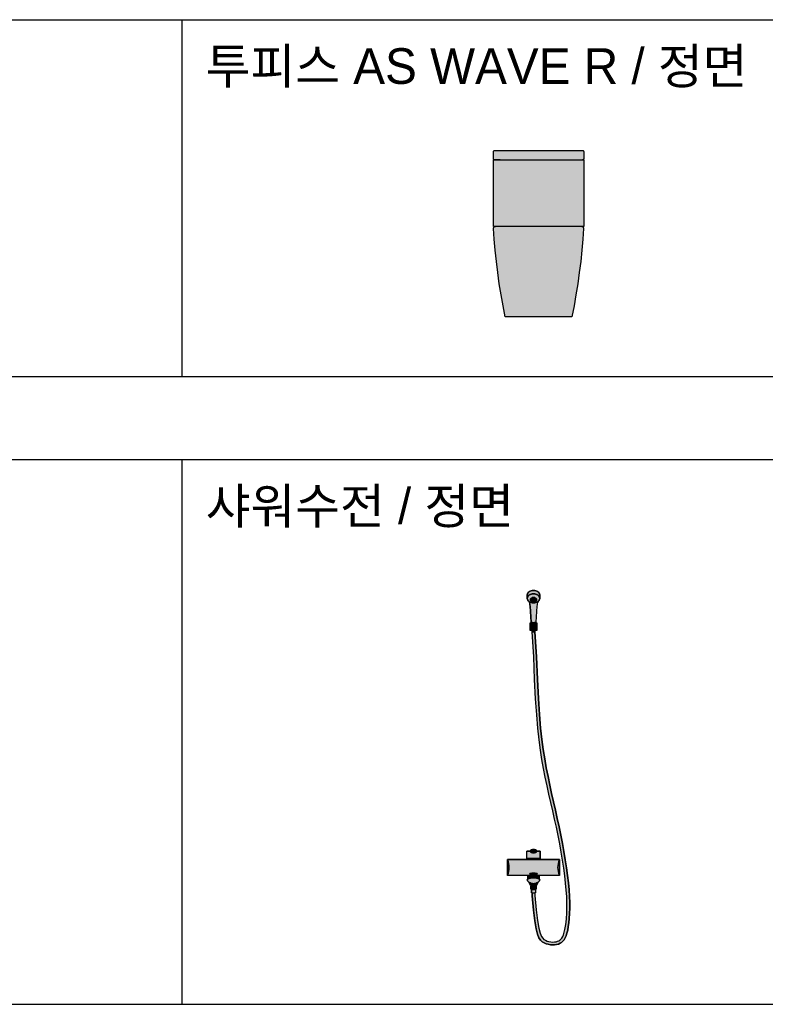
# Model space of a CAD drawing. Header units: millimetres. Extents: x 488786 to 747986, y 25193 to 95000.
# Tile 19 of 127: x 545817 to 548954, y 73179 to 77320. Entities that reach past the tile are written whole.
import ezdxf

# ---------------------------------------------------------------- set-up
doc = ezdxf.new("R2010")
doc.units = ezdxf.units.MM
for name, color, linetype in [('10. ETC', 251, 'Continuous'), ('13. TXT2', 43, 'Continuous'), ('25. 255', 255, 'Continuous'), ('6. FUR1', 181, 'Continuous')]:
    doc.layers.add(name, color=color, linetype=linetype)
doc.styles.add('YUHIHA_TEXT', font='Pretendard-Regular.ttf')

# ---------------------------------------------------------------- blocks, each defined once
blk = doc.blocks.new('YUHIHA_Sanitary_Toilet_TwoPiece_B_Front_Geometry')
at = {"layer": '25. 255'}
blk.add_hatch(color=256, dxfattribs=at).paths.add_polyline_path([(40.8, 46.4), (32.5, 93), (25, 139.7), (18.5, 186.5), (12.5, 233.4), (7.4, 280.3), (3.4, 327.4), (0.4, 371.8), (0.9, 374.8), (2.6, 377.5), (5.3, 379.4), (8.4, 380), (0, 380), (0, 660), (28.4, 660), (4.4, 660), (2.5, 660.7), (1.5, 661.5), (0.4, 663.1), (0.1, 664.3), (0.1, 695.7), (0.4, 696.9), (1.5, 698.5), (3.1, 699.6), (5, 700), (375.7, 700), (377.5, 699.3), (378.5, 698.5), (379.6, 696.9), (380, 695.7), (380, 665), (379.6, 663.1), (378.5, 661.5), (376.9, 660.4), (375.2, 660), (380, 660), (380, 380), (371.5, 380), (374.7, 379.4), (377.4, 377.5), (379.1, 374.8), (379.5, 371.8), (376.6, 327.4), (372.5, 280.3), (367.5, 233.4), (361.5, 186.5), (354.9, 139.7), (347.5, 93), (339.2, 46.4), (330, 0), (49.9, 0)])
at = {"layer": '6. FUR1', "linetype": 'Continuous'}
blk.add_lwpolyline([(40.8, 46.4), (32.5, 93), (25, 139.7), (18.5, 186.5), (12.5, 233.4), (7.4, 280.3), (3.4, 327.4), (0.4, 371.8), (0.9, 374.8), (2.6, 377.5), (5.3, 379.4), (8.4, 380), (0, 380), (0, 660), (28.4, 660), (4.4, 660), (2.5, 660.7), (1.5, 661.5), (0.4, 663.1), (0.1, 664.3), (0.1, 695.7), (0.4, 696.9), (1.5, 698.5), (3.1, 699.6), (5, 700), (375.7, 700), (377.5, 699.3), (378.5, 698.5), (379.6, 696.9), (380, 695.7), (380, 665), (379.6, 663.1), (378.5, 661.5), (376.9, 660.4), (375.2, 660), (380, 660), (380, 380), (371.5, 380), (374.7, 379.4), (377.4, 377.5), (379.1, 374.8), (379.5, 371.8), (376.6, 327.4), (372.5, 280.3), (367.5, 233.4), (361.5, 186.5), (354.9, 139.7), (347.5, 93), (339.2, 46.4), (330, 0), (49.9, 0), (40.8, 46.4)], close=True, dxfattribs=at)
at = {"layer": '6. FUR1', "color": 241, "linetype": 'Continuous', "lineweight": -3}
for points in [[(2, 660), (378, 660)], [(370.8, 380), (9.1, 380)]]:
    blk.add_lwpolyline(points, dxfattribs=at)
blk = doc.blocks.new('YUHIHA_Sanitary_Toilet_TwoPiece_B_Front', base_point=(190, 0))
at = {"layer": '6. FUR1'}
blk.add_blockref('YUHIHA_Sanitary_Toilet_TwoPiece_B_Front_Geometry', (0, 0), dxfattribs=at)
blk = doc.blocks.new('YUHIHA_Sanitary_ShowerMixer_Front_Geometry')
at = {"layer": '25. 255'}
for points in [[(83.7, 1457.1), (83.7, 1471.9), (83.8, 1473.7), (84.2, 1475.4), (84.8, 1477.1), (85.5, 1478.7), (86.7, 1480.6), (88.1, 1482.3), (89.7, 1483.8), (91.4, 1485.2), (93.3, 1486.5), (95.3, 1487.5), (97.4, 1488.5), (99.6, 1489.2), (102.1, 1489.9), (104.7, 1490.3), (107.3, 1490.6), (110, 1490.7), (112.6, 1490.6), (115.2, 1490.3), (117.8, 1489.9), (120.3, 1489.2), (122.5, 1488.5), (124.6, 1487.5), (126.6, 1486.5), (128.5, 1485.2), (130.2, 1483.8), (131.8, 1482.3), (133.2, 1480.6), (134.4, 1478.7), (135.2, 1477.1), (135.7, 1475.4), (136.1, 1473.7), (136.2, 1471.9), (136.2, 1457.1), (136.1, 1458.9), (135.7, 1460.7), (135.2, 1462.4), (134.4, 1464), (133.2, 1465.8), (131.8, 1467.5), (130.2, 1469.1), (128.5, 1470.5), (126.6, 1471.7), (124.6, 1472.8), (122.5, 1473.7), (120.3, 1474.5), (117.8, 1475.1), (115.2, 1475.6), (112.6, 1475.9), (110, 1476), (107.3, 1475.9), (104.7, 1475.6), (102.1, 1475.1), (99.6, 1474.5), (97.4, 1473.7), (95.3, 1472.8), (93.3, 1471.7), (91.4, 1470.5), (89.7, 1469.1), (88.1, 1467.5), (86.7, 1465.8), (85.5, 1464), (84.8, 1462.4), (84.2, 1460.7), (83.8, 1458.9)], [(91.1, 1444), (89.4, 1445.4), (88, 1446.9), (86.7, 1448.5), (85.5, 1450.3), (84.8, 1451.9), (84.2, 1453.6), (83.8, 1455.3), (83.7, 1457.1), (83.8, 1458.9), (84.2, 1460.7), (84.8, 1462.4), (85.5, 1464), (86.7, 1465.8), (88.1, 1467.5), (89.7, 1469.1), (91.4, 1470.5), (93.3, 1471.7), (95.3, 1472.8), (97.4, 1473.7), (99.6, 1474.5), (102.1, 1475.1), (104.7, 1475.6), (107.3, 1475.9), (110, 1476), (112.6, 1475.9), (115.2, 1475.6), (117.8, 1475.1), (120.3, 1474.5), (122.5, 1473.7), (124.6, 1472.8), (126.6, 1471.7), (128.5, 1470.5), (130.2, 1469.1), (131.8, 1467.5), (133.2, 1465.8), (134.4, 1464), (135.2, 1462.4), (135.7, 1460.7), (136.1, 1458.9), (136.2, 1457.1), (136.1, 1455.3), (135.7, 1453.6), (135.2, 1451.9), (134.4, 1450.3), (133.2, 1448.5), (131.9, 1446.9), (130.5, 1445.4), (128.9, 1444), (128.8, 1444), (128.7, 1443.9), (128.6, 1443.9), (128.5, 1443.8), (126.6, 1442.5), (124.6, 1441.4), (122.5, 1440.5), (120.3, 1439.8), (117.8, 1439.1), (115.2, 1438.6), (112.6, 1438.4), (110, 1438.3), (107.3, 1438.4), (104.7, 1438.6), (102.1, 1439.1), (99.6, 1439.8), (97.4, 1440.5), (95.3, 1441.4), (93.3, 1442.5), (91.4, 1443.8), (91.3, 1443.9), (91.2, 1443.9), (91.1, 1444)], [(97.1, 1452), (97.2, 1452.9), (97.3, 1453.7), (97.6, 1454.5), (98, 1455.2), (98.6, 1456.1), (99.3, 1456.9), (100, 1457.7), (100.9, 1458.3), (101.8, 1458.9), (102.8, 1459.4), (103.8, 1459.9), (104.9, 1460.2), (106.1, 1460.5), (107.4, 1460.8), (108.7, 1460.9), (110, 1460.9), (111.2, 1460.9), (112.5, 1460.8), (113.8, 1460.5), (115.1, 1460.2), (116.1, 1459.9), (117.1, 1459.4), (118.1, 1458.9), (119, 1458.3), (119.9, 1457.7), (120.6, 1456.9), (121.3, 1456.1), (121.9, 1455.2), (122.3, 1454.5), (122.6, 1453.7), (122.7, 1452.9), (122.8, 1452), (122.7, 1451.2), (122.6, 1450.3), (122.3, 1449.5), (121.9, 1448.8), (121.3, 1447.9), (120.6, 1447.1), (119.9, 1446.4), (119, 1445.7), (118.1, 1445.1), (117.1, 1444.6), (116.1, 1444.2), (115.1, 1443.8), (113.8, 1443.5), (112.5, 1443.3), (111.2, 1443.1), (110, 1443.1), (108.7, 1443.1), (107.4, 1443.3), (106.1, 1443.5), (104.9, 1443.8), (103.8, 1444.2), (102.8, 1444.6), (101.8, 1445.1), (100.9, 1445.7), (100, 1446.4), (99.3, 1447.1), (98.6, 1447.9), (98, 1448.8), (97.6, 1449.5), (97.3, 1450.3), (97.2, 1451.2)], [(99.8, 1356.9), (96.2, 1424.8), (95.1, 1429.6), (93.9, 1434.5), (92.6, 1439.3), (91.1, 1444), (91.1, 1444), (91.2, 1443.9), (91.3, 1443.9), (91.4, 1443.8), (93.3, 1442.5), (95.3, 1441.4), (97.4, 1440.5), (99.6, 1439.8), (102.1, 1439.1), (104.7, 1438.6), (107.3, 1438.4), (110, 1438.3), (112.6, 1438.4), (115.2, 1438.6), (117.8, 1439.1), (120.3, 1439.8), (122.5, 1440.5), (124.6, 1441.4), (126.6, 1442.5), (128.5, 1443.8), (128.6, 1443.9), (128.7, 1443.9), (128.8, 1444), (128.9, 1444), (127.3, 1439.3), (126, 1434.5), (124.8, 1429.6), (123.7, 1424.8), (120.1, 1356.8), (119.8, 1356.7), (119.6, 1356.6), (119.3, 1356.5), (119, 1356.4), (114.5, 1355.3), (109.9, 1354.9), (105.4, 1355.3), (100.9, 1356.5), (100.6, 1356.6), (100.3, 1356.7), (100.1, 1356.8)], [(96.1, 1353.9), (101.1, 1353.9), (101.1, 1354.9), (118.8, 1354.9), (118.8, 1353.9), (123.8, 1353.9), (123.8, 1322.4), (115.7, 1322.4), (115.7, 1316.6), (104.2, 1316.6), (104.2, 1322.4), (96.1, 1322.4)], [(101.7, 231.2), (101.7, 234), (118.3, 234), (118.3, 231.2), (118.2, 231.1), (118.2, 231), (118.1, 231), (118.1, 230.9), (118, 230.9), (117.9, 230.8), (117.9, 230.7), (117.9, 230.6), (117.9, 218.9), (117.9, 218.8), (117.8, 218.8), (117.8, 218.8), (117.8, 218.7), (117.8, 218.7), (117.7, 218.7), (117.7, 218.7), (117.7, 218.7), (117.1, 218.7), (116.1, 218.7), (116.1, 218.7), (116.1, 207), (121.7, 147.8), (127.2, 102.9), (132.6, 70.5), (138.1, 48.6), (143.5, 35.2), (148.6, 27.7), (154, 23), (160.4, 19.1), (167.4, 16), (174.9, 13.8), (182.6, 12.5), (190.2, 11.9), (197.7, 12.2), (204.7, 13.2), (211, 14.9), (216.5, 17.2), (221.2, 20.1), (225.3, 23.8), (229.2, 28.6), (232.8, 34.9), (236.3, 42.8), (239.4, 52.7), (242.3, 64.5), (244.9, 78.5), (247.2, 94.4), (248.9, 112.3), (250.1, 132.2), (250.7, 154), (250.6, 177.6), (249.7, 203.2), (247.9, 230.6), (245.2, 259.8), (241.6, 290.6), (237.3, 322.8), (232.2, 356), (226.4, 390.1), (220.1, 424.7), (213.3, 459.5), (206.1, 494.4), (198.6, 529.1), (190.8, 563.8), (182.9, 598.6), (175, 633.7), (167.2, 669.2), (159.7, 705.4), (152.5, 742.3), (145.7, 780.1), (139.4, 819.4), (133.7, 862.2), (128.4, 910.8), (123.6, 967.6), (119, 1035), (114.8, 1115.5), (110.7, 1211.2), (104.2, 1316.6), (115.7, 1316.6), (122.3, 1211.7), (126.3, 1116), (130.6, 1035.7), (135.1, 968.5), (140, 911.9), (145.2, 863.6), (150.9, 821.1), (157.1, 782.1), (163.8, 744.4), (171, 707.7), (178.6, 671.7), (186.3, 636.3), (194.2, 601.2), (202.1, 566.4), (209.9, 531.7), (217.4, 496.9), (224.7, 461.8), (231.5, 426.8), (237.8, 392.1), (243.6, 357.9), (248.7, 324.5), (253.1, 292.1), (256.7, 261), (259.5, 231.5), (261.3, 203.8), (262.2, 177.9), (262.3, 153.8), (261.7, 131.6), (260.5, 111.4), (258.7, 93), (256.4, 76.5), (253.7, 62), (250.6, 49.4), (247.1, 38.6), (243.2, 29.5), (238.7, 21.8), (233.7, 15.5), (228, 10.5), (221.6, 6.6), (214.5, 3.6), (206.8, 1.6), (198.4, 0.3), (189.7, 0), (180.8, 0.6), (171.8, 2.2), (163, 4.8), (154.6, 8.5), (146.6, 13.3), (139.3, 19.7), (132.6, 29.5), (126.4, 44.9), (120.6, 68), (115, 101.2), (109.5, 146.5), (103.9, 206.4), (103.8, 218.7), (102.8, 218.7), (102.3, 218.7), (102.2, 218.7), (102.1, 218.7), (102.1, 218.8), (102.1, 218.9), (102.1, 230.6), (102, 230.7), (102, 230.8), (101.9, 230.9), (101.9, 230.9), (101.8, 231), (101.7, 231), (101.7, 231.1)], [(82.5, 362.9), (82.5, 393.9), (95, 393.9), (98, 390.7), (101.6, 388.4), (105.6, 386.9), (110, 386.4), (114.3, 386.9), (118.3, 388.4), (122, 390.7), (125, 393.9), (137.5, 393.9), (137.5, 362.9), (134, 362.9), (85.9, 362.9)], [(95, 393.9), (98, 397), (101.6, 399.4), (105.6, 400.9), (110, 401.4), (114.3, 400.9), (118.3, 399.4), (122, 397), (125, 393.9), (122, 390.7), (118.3, 388.4), (114.3, 386.9), (110, 386.4), (105.6, 386.9), (101.6, 388.4), (98, 390.7)], [(0, 291.5), (3, 299.6), (5.2, 308), (6.5, 316.5), (6.9, 325), (6.5, 333.6), (5.2, 342.1), (3, 350.4), (0, 358.6), (85.9, 358.6), (134, 358.6), (219.9, 358.6), (216.9, 350.4), (214.7, 342.1), (213.4, 333.6), (213, 325), (213.4, 316.5), (214.7, 308), (216.9, 299.6), (219.9, 291.5), (134, 291.5), (123, 291.5), (123, 293.7), (124.8, 298.3), (124.9, 298.6), (125, 298.9), (124.9, 299.2), (124.8, 299.5), (124.6, 299.8), (124.4, 300), (124.1, 300.2), (123.8, 300.3), (116.9, 301.3), (110, 301.7), (103, 301.3), (96.2, 300.3), (95.8, 300.2), (95.6, 300), (95.3, 299.8), (95.1, 299.5), (95, 299.2), (95, 298.9), (95, 298.6), (95.1, 298.3), (97, 293.7), (97, 291.5), (85.9, 291.5)], [(0, 358.6), (3, 350.4), (5.2, 342.1), (6.5, 333.6), (6.9, 325), (6.5, 316.5), (5.2, 308), (3, 299.6), (0, 291.5)], [(85.9, 358.6), (85.9, 362.9), (134, 362.9), (134, 358.6)], [(219.9, 291.5), (216.9, 299.6), (214.7, 308), (213.4, 316.5), (213, 325), (213.4, 333.6), (214.7, 342.1), (216.9, 350.4), (219.9, 358.6)], [(85.9, 275.8), (85.9, 291.5), (97, 291.5), (97, 293.7), (123, 293.7), (123, 291.5), (134, 291.5), (134, 275.8), (128.3, 278.5), (122.3, 280.5), (116.2, 281.7), (110, 282.1), (103.8, 281.7), (97.6, 280.5), (91.6, 278.5)], [(95.1, 298.3), (95, 298.6), (95, 298.9), (95, 299.2), (95.1, 299.5), (95.3, 299.8), (95.6, 300), (95.8, 300.2), (96.2, 300.3), (103, 301.3), (110, 301.7), (116.9, 301.3), (123.8, 300.3), (124.1, 300.2), (124.4, 300), (124.6, 299.8), (124.8, 299.5), (124.9, 299.2), (125, 298.9), (124.9, 298.6), (124.8, 298.3), (123, 293.7), (97, 293.7)], [(91.8, 262.9), (89, 265.2), (86.5, 267.7), (84.3, 270.6), (82.5, 273.6), (83.3, 274.2), (84.2, 274.7), (85, 275.3), (85.9, 275.8), (91.6, 278.5), (97.6, 280.5), (103.8, 281.7), (110, 282.1), (116.2, 281.7), (122.3, 280.5), (128.3, 278.5), (134, 275.8), (134.9, 275.3), (135.8, 274.7), (136.6, 274.2), (137.5, 273.6), (135.6, 270.6), (133.4, 267.7), (130.9, 265.2), (128.1, 262.9), (123.9, 260.4), (119.4, 258.6), (114.7, 257.5), (110, 257.1), (105.2, 257.5), (100.5, 258.6), (96, 260.4)], [(96, 252.2), (91.8, 262.9), (96, 260.4), (100.5, 258.6), (105.2, 257.5), (110, 257.1), (114.7, 257.5), (119.4, 258.6), (123.9, 260.4), (128.1, 262.9), (124, 252.3), (123.9, 252.2)], [(96, 252.2), (97, 251.2), (123, 251.2), (123.7, 251.9), (122.3, 249.6), (122.1, 249.5), (121.9, 249.3), (121.7, 249.2), (121.4, 249.2), (120.4, 249.2), (99.5, 249.2), (98.5, 249.2), (98.3, 249.2), (98, 249.3), (97.8, 249.5), (97.7, 249.6)], [(97, 251.2), (96, 252.2), (123.9, 252.2), (123.7, 251.9), (123, 251.2)], [(100.6, 247.7), (99.5, 249.2), (120.4, 249.2), (119.3, 247.7)], [(98.2, 235), (98.2, 245.7), (98.7, 246.2), (99.5, 246.2), (100.6, 246.2), (119.3, 246.2), (120.4, 246.2), (121.2, 246.2), (121.7, 245.7), (121.7, 235), (120.7, 234), (118.3, 234), (101.7, 234), (99.3, 234)], [(119.3, 246.2), (100.6, 246.2), (100.6, 247.7), (119.3, 247.7)]]:
    blk.add_hatch(color=256, dxfattribs=at).paths.add_polyline_path(points)
at = {"layer": '6. FUR1', "linetype": 'Continuous'}
for p, q in [((83.7, 1457.1), (83.7, 1471.9)), ((136.2, 1471.9), (136.2, 1457.1)), ((82.5, 362.9), (82.5, 393.9)), ((95, 393.9), (82.5, 393.9)), ((137.5, 393.9), (125, 393.9)), ((137.5, 362.9), (137.5, 393.9)), ((0, 358.6), (0, 291.5)), ((85.9, 358.6), (0, 358.6)), ((134, 362.9), (85.9, 362.9)), ((134, 358.6), (85.9, 358.6)), ((219.9, 358.6), (134, 358.6)), ((219.9, 358.6), (219.9, 291.5)), ((85.9, 291.5), (0, 291.5)), ((85.9, 291.5), (85.9, 275.8)), ((97, 291.5), (85.9, 291.5)), ((97, 280.3), (97, 293.7)), ((97, 293.7), (123, 293.7)), ((123, 280.3), (123, 293.7)), ((134, 291.5), (123, 291.5)), ((134, 291.5), (134, 275.8)), ((219.9, 291.5), (134, 291.5)), ((96, 252.2), (91.8, 262.9)), ((96, 252.2), (124, 252.2)), ((97, 251.2), (123, 251.2)), ((99.5, 249.2), (120.4, 249.2)), ((98.2, 235), (98.2, 245.7)), ((99.5, 246.2), (120.4, 246.2)), ((100.6, 247.7), (119.3, 247.7)), ((100.6, 235), (100.6, 245.7)), ((118.3, 234), (101.7, 234)), ((102.1, 230.6), (102.1, 218.9)), ((117.7, 230.9), (102.2, 230.9)), ((102.9, 235), (102.9, 245.7)), ((103.8, 218.7), (116.1, 218.7)), ((105.3, 235), (105.3, 245.7)), ((107.6, 235), (107.6, 245.7)), ((112.3, 235), (112.3, 245.7)), ((114.6, 235), (114.6, 245.7)), ((117, 235), (117, 245.7)), ((117.9, 230.6), (117.9, 218.9)), ((119.3, 235), (119.3, 245.7)), ((121.7, 235), (121.7, 245.7))]:
    blk.add_line(p, q, dxfattribs=at)
at = {"layer": '6. FUR1', "color": 241, "linetype": 'Continuous', "lineweight": -3}
for p, q in [((85.9, 362.9), (82.5, 362.9)), ((85.9, 358.6), (85.9, 362.9)), ((134, 358.6), (134, 362.9)), ((137.5, 362.9), (134, 362.9)), ((97, 293.7), (95.1, 298.3)), ((123, 293.7), (124.8, 298.3)), ((96, 260.4), (96, 252.2)), ((96, 252.2), (97, 251.2)), ((97.7, 249.6), (96, 252.2)), ((99.5, 249.2), (98.5, 249.2)), ((99.5, 246.2), (99.5, 249.2)), ((99.5, 249.2), (100.6, 247.7)), ((119.3, 247.7), (120.4, 249.2)), ((120.4, 246.2), (120.4, 249.2)), ((120.4, 249.2), (121.4, 249.2)), ((123, 251.2), (124, 252.2)), ((124, 260.4), (124, 252.2)), ((98.7, 246.2), (98.2, 245.7)), ((98.2, 235), (99.3, 234)), ((98.7, 246.2), (99.5, 246.2)), ((101.7, 234), (99.3, 234)), ((100.6, 246.2), (100.6, 247.7)), ((101.7, 234), (101.7, 231.2)), ((102.3, 218.7), (102.8, 218.7)), ((102.8, 218.7), (103.8, 218.7)), ((116.1, 218.7), (117.1, 218.7)), ((117.1, 218.7), (117.7, 218.7)), ((118.3, 234), (118.3, 231.2)), ((120.7, 234), (118.3, 234)), ((119.3, 246.2), (119.3, 247.7)), ((120.4, 246.2), (121.2, 246.2)), ((121.7, 235), (120.7, 234)), ((121.7, 245.7), (121.2, 246.2))]:
    blk.add_line(p, q, dxfattribs=at)
at = {"layer": '6. FUR1', "linetype": 'Continuous'}
for points in [[(136.2, 1471.9, 0.131518), (134.4, 1478.7, 0.106604), (128.5, 1485.2, 0.083624), (120.3, 1489.2, 0.072425), (110, 1490.7, 0.072425), (99.6, 1489.2, 0.083624), (91.4, 1485.2, 0.106604), (85.5, 1478.7, 0.131518), (83.7, 1471.9, 0.131518)], [(136.2, 1457.1, 0.131518), (134.4, 1464, 0.106604), (128.5, 1470.5, 0.083624), (120.3, 1474.5, 0.072425), (110, 1476, 0.072425), (99.6, 1474.5, 0.083624), (91.4, 1470.5, 0.106604), (85.5, 1464, 0.131518), (83.7, 1457.1, 0.131518)], [(83.7, 1457.1, 0.131518), (85.5, 1450.3, 0.101405), (91.1, 1444, 0.083624)], [(128.9, 1444, 0.101405), (134.4, 1450.3, 0.131518), (136.2, 1457.1, 0.131518)], [(91.1, 1444, -0.033264), (96.2, 1424.8), (99.8, 1356.9)], [(91.1, 1444, 0.005144), (91.4, 1443.8, 0.083624), (99.6, 1439.8, 0.072425), (110, 1438.3, 0.072425), (120.3, 1439.8, 0.083624), (128.5, 1443.8, 0.005144), (128.9, 1444, 0.131518)], [(128.9, 1444, 0.033264), (123.7, 1424.8), (120.1, 1356.8)]]:
    blk.add_lwpolyline(points, format="xyb", dxfattribs=at)
at = {"layer": '6. FUR1', "color": 241, "linetype": 'Continuous', "lineweight": -3}
for points in [[(83.7, 1457.1), (83.7, 1471.9), (83.8, 1473.7), (84.2, 1475.4), (84.8, 1477.1), (85.5, 1478.7), (86.7, 1480.6), (88.1, 1482.3), (89.7, 1483.8), (91.4, 1485.2), (93.3, 1486.5), (95.3, 1487.5), (97.4, 1488.5), (99.6, 1489.2), (102.1, 1489.9), (104.7, 1490.3), (107.3, 1490.6), (110, 1490.7), (112.6, 1490.6), (115.2, 1490.3), (117.8, 1489.9), (120.3, 1489.2), (122.5, 1488.5), (124.6, 1487.5), (126.6, 1486.5), (128.5, 1485.2), (130.2, 1483.8), (131.8, 1482.3), (133.2, 1480.6), (134.4, 1478.7), (135.2, 1477.1), (135.7, 1475.4), (136.1, 1473.7), (136.2, 1471.9), (136.2, 1457.1), (136.1, 1458.9), (135.7, 1460.7), (135.2, 1462.4), (134.4, 1464), (133.2, 1465.8), (131.8, 1467.5), (130.2, 1469.1), (128.5, 1470.5), (126.6, 1471.7), (124.6, 1472.8), (122.5, 1473.7), (120.3, 1474.5), (117.8, 1475.1), (115.2, 1475.6), (112.6, 1475.9), (110, 1476), (107.3, 1475.9), (104.7, 1475.6), (102.1, 1475.1), (99.6, 1474.5), (97.4, 1473.7), (95.3, 1472.8), (93.3, 1471.7), (91.4, 1470.5), (89.7, 1469.1), (88.1, 1467.5), (86.7, 1465.8), (85.5, 1464), (84.8, 1462.4), (84.2, 1460.7), (83.8, 1458.9), (83.7, 1457.1)], [(91.1, 1444), (89.4, 1445.4), (88, 1446.9), (86.7, 1448.5), (85.5, 1450.3), (84.8, 1451.9), (84.2, 1453.6), (83.8, 1455.3), (83.7, 1457.1), (83.8, 1458.9), (84.2, 1460.7), (84.8, 1462.4), (85.5, 1464), (86.7, 1465.8), (88.1, 1467.5), (89.7, 1469.1), (91.4, 1470.5), (93.3, 1471.7), (95.3, 1472.8), (97.4, 1473.7), (99.6, 1474.5), (102.1, 1475.1), (104.7, 1475.6), (107.3, 1475.9), (110, 1476), (112.6, 1475.9), (115.2, 1475.6), (117.8, 1475.1), (120.3, 1474.5), (122.5, 1473.7), (124.6, 1472.8), (126.6, 1471.7), (128.5, 1470.5), (130.2, 1469.1), (131.8, 1467.5), (133.2, 1465.8), (134.4, 1464), (135.2, 1462.4), (135.7, 1460.7), (136.1, 1458.9), (136.2, 1457.1), (136.1, 1455.3), (135.7, 1453.6), (135.2, 1451.9), (134.4, 1450.3), (133.2, 1448.5), (131.9, 1446.9), (130.5, 1445.4), (128.9, 1444), (128.8, 1444), (128.7, 1443.9), (128.6, 1443.9), (128.5, 1443.8), (126.6, 1442.5), (124.6, 1441.4), (122.5, 1440.5), (120.3, 1439.8), (117.8, 1439.1), (115.2, 1438.6), (112.6, 1438.4), (110, 1438.3), (107.3, 1438.4), (104.7, 1438.6), (102.1, 1439.1), (99.6, 1439.8), (97.4, 1440.5), (95.3, 1441.4), (93.3, 1442.5), (91.4, 1443.8), (91.3, 1443.9), (91.2, 1443.9), (91.1, 1444), (91.1, 1444)], [(97.1, 1452), (97.2, 1452.9), (97.3, 1453.7), (97.6, 1454.5), (98, 1455.2), (98.6, 1456.1), (99.3, 1456.9), (100, 1457.7), (100.9, 1458.3), (101.8, 1458.9), (102.8, 1459.4), (103.8, 1459.9), (104.9, 1460.2), (106.1, 1460.5), (107.4, 1460.8), (108.7, 1460.9), (110, 1460.9), (111.2, 1460.9), (112.5, 1460.8), (113.8, 1460.5), (115.1, 1460.2), (116.1, 1459.9), (117.1, 1459.4), (118.1, 1458.9), (119, 1458.3), (119.9, 1457.7), (120.6, 1456.9), (121.3, 1456.1), (121.9, 1455.2), (122.3, 1454.5), (122.6, 1453.7), (122.7, 1452.9), (122.8, 1452), (122.7, 1451.2), (122.6, 1450.3), (122.3, 1449.5), (121.9, 1448.8), (121.3, 1447.9), (120.6, 1447.1), (119.9, 1446.4), (119, 1445.7), (118.1, 1445.1), (117.1, 1444.6), (116.1, 1444.2), (115.1, 1443.8), (113.8, 1443.5), (112.5, 1443.3), (111.2, 1443.1), (110, 1443.1), (108.7, 1443.1), (107.4, 1443.3), (106.1, 1443.5), (104.9, 1443.8), (103.8, 1444.2), (102.8, 1444.6), (101.8, 1445.1), (100.9, 1445.7), (100, 1446.4), (99.3, 1447.1), (98.6, 1447.9), (98, 1448.8), (97.6, 1449.5), (97.3, 1450.3), (97.2, 1451.2), (97.1, 1452)], [(99.8, 1356.9), (96.2, 1424.8), (95.1, 1429.6), (93.9, 1434.5), (92.6, 1439.3), (91.1, 1444), (91.1, 1444), (91.2, 1443.9), (91.3, 1443.9), (91.4, 1443.8), (93.3, 1442.5), (95.3, 1441.4), (97.4, 1440.5), (99.6, 1439.8), (102.1, 1439.1), (104.7, 1438.6), (107.3, 1438.4), (110, 1438.3), (112.6, 1438.4), (115.2, 1438.6), (117.8, 1439.1), (120.3, 1439.8), (122.5, 1440.5), (124.6, 1441.4), (126.6, 1442.5), (128.5, 1443.8), (128.6, 1443.9), (128.7, 1443.9), (128.8, 1444), (128.9, 1444), (127.3, 1439.3), (126, 1434.5), (124.8, 1429.6), (123.7, 1424.8), (120.1, 1356.8), (119.8, 1356.7), (119.6, 1356.6), (119.3, 1356.5), (119, 1356.4), (114.5, 1355.3), (109.9, 1354.9), (105.4, 1355.3), (100.9, 1356.5), (100.6, 1356.6), (100.3, 1356.7), (100.1, 1356.8), (99.8, 1356.9)], [(101.7, 231.2), (101.7, 234), (118.3, 234), (118.3, 231.2), (118.2, 231.1), (118.2, 231), (118.1, 231), (118.1, 230.9), (118, 230.9), (117.9, 230.8), (117.9, 230.7), (117.9, 230.6), (117.9, 218.9), (117.9, 218.8), (117.8, 218.8), (117.8, 218.8), (117.8, 218.7), (117.8, 218.7), (117.7, 218.7), (117.7, 218.7), (117.7, 218.7), (117.1, 218.7), (116.1, 218.7), (116.1, 218.7), (116.1, 207), (121.7, 147.8), (127.2, 102.9), (132.6, 70.5), (138.1, 48.6), (143.5, 35.2), (148.6, 27.7), (154, 23), (160.4, 19.1), (167.4, 16), (174.9, 13.8), (182.6, 12.5), (190.2, 11.9), (197.7, 12.2), (204.7, 13.2), (211, 14.9), (216.5, 17.2), (221.2, 20.1), (225.3, 23.8), (229.2, 28.6), (232.8, 34.9), (236.3, 42.8), (239.4, 52.7), (242.3, 64.5), (244.9, 78.5), (247.2, 94.4), (248.9, 112.3), (250.1, 132.2), (250.7, 154), (250.6, 177.6), (249.7, 203.2), (247.9, 230.6), (245.2, 259.8), (241.6, 290.6), (237.3, 322.8), (232.2, 356), (226.4, 390.1), (220.1, 424.7), (213.3, 459.5), (206.1, 494.4), (198.6, 529.1), (190.8, 563.8), (182.9, 598.6), (175, 633.7), (167.2, 669.2), (159.7, 705.4), (152.5, 742.3), (145.7, 780.1), (139.4, 819.4), (133.7, 862.2), (128.4, 910.8), (123.6, 967.6), (119, 1035), (114.8, 1115.5), (110.7, 1211.2), (104.2, 1316.6), (115.7, 1316.6), (122.3, 1211.7), (126.3, 1116), (130.6, 1035.7), (135.1, 968.5), (140, 911.9), (145.2, 863.6), (150.9, 821.1), (157.1, 782.1), (163.8, 744.4), (171, 707.7), (178.6, 671.7), (186.3, 636.3), (194.2, 601.2), (202.1, 566.4), (209.9, 531.7), (217.4, 496.9), (224.7, 461.8), (231.5, 426.8), (237.8, 392.1), (243.6, 357.9), (248.7, 324.5), (253.1, 292.1), (256.7, 261), (259.5, 231.5), (261.3, 203.8), (262.2, 177.9), (262.3, 153.8), (261.7, 131.6), (260.5, 111.4), (258.7, 93), (256.4, 76.5), (253.7, 62), (250.6, 49.4), (247.1, 38.6), (243.2, 29.5), (238.7, 21.8), (233.7, 15.5), (228, 10.5), (221.6, 6.6), (214.5, 3.6), (206.8, 1.6), (198.4, 0.3), (189.7, 0), (180.8, 0.6), (171.8, 2.2), (163, 4.8), (154.6, 8.5), (146.6, 13.3), (139.3, 19.7), (132.6, 29.5), (126.4, 44.9), (120.6, 68), (115, 101.2), (109.5, 146.5), (103.9, 206.4), (103.8, 218.7), (102.8, 218.7), (102.3, 218.7), (102.2, 218.7), (102.1, 218.7), (102.1, 218.8), (102.1, 218.9), (102.1, 230.6), (102, 230.7), (102, 230.8), (101.9, 230.9), (101.9, 230.9), (101.8, 231), (101.7, 231), (101.7, 231.1), (101.7, 231.2)], [(82.5, 362.9), (82.5, 393.9), (95, 393.9), (98, 390.7), (101.6, 388.4), (105.6, 386.9), (110, 386.4), (114.3, 386.9), (118.3, 388.4), (122, 390.7), (125, 393.9), (137.5, 393.9), (137.5, 362.9), (134, 362.9), (85.9, 362.9), (82.5, 362.9)], [(95, 393.9), (98, 397), (101.6, 399.4), (105.6, 400.9), (110, 401.4), (114.3, 400.9), (118.3, 399.4), (122, 397), (125, 393.9), (122, 390.7), (118.3, 388.4), (114.3, 386.9), (110, 386.4), (105.6, 386.9), (101.6, 388.4), (98, 390.7), (95, 393.9)], [(0, 291.5), (3, 299.6), (5.2, 308), (6.5, 316.5), (6.9, 325), (6.5, 333.6), (5.2, 342.1), (3, 350.4), (0, 358.6), (85.9, 358.6), (134, 358.6), (219.9, 358.6), (216.9, 350.4), (214.7, 342.1), (213.4, 333.6), (213, 325), (213.4, 316.5), (214.7, 308), (216.9, 299.6), (219.9, 291.5), (134, 291.5), (123, 291.5), (123, 293.7), (124.8, 298.3), (124.9, 298.6), (125, 298.9), (124.9, 299.2), (124.8, 299.5), (124.6, 299.8), (124.4, 300), (124.1, 300.2), (123.8, 300.3), (116.9, 301.3), (110, 301.7), (103, 301.3), (96.2, 300.3), (95.8, 300.2), (95.6, 300), (95.3, 299.8), (95.1, 299.5), (95, 299.2), (95, 298.9), (95, 298.6), (95.1, 298.3), (97, 293.7), (97, 291.5), (85.9, 291.5), (0, 291.5)], [(0, 358.6), (3, 350.4), (5.2, 342.1), (6.5, 333.6), (6.9, 325), (6.5, 316.5), (5.2, 308), (3, 299.6), (0, 291.5), (0, 358.6)], [(85.9, 358.6), (85.9, 362.9), (134, 362.9), (134, 358.6), (85.9, 358.6)], [(219.9, 291.5), (216.9, 299.6), (214.7, 308), (213.4, 316.5), (213, 325), (213.4, 333.6), (214.7, 342.1), (216.9, 350.4), (219.9, 358.6), (219.9, 291.5)], [(85.9, 275.8), (85.9, 291.5), (97, 291.5), (97, 293.7), (123, 293.7), (123, 291.5), (134, 291.5), (134, 275.8), (128.3, 278.5), (122.3, 280.5), (116.2, 281.7), (110, 282.1), (103.8, 281.7), (97.6, 280.5), (91.6, 278.5), (85.9, 275.8)], [(95.1, 298.3), (95, 298.6), (95, 298.9), (95, 299.2), (95.1, 299.5), (95.3, 299.8), (95.6, 300), (95.8, 300.2), (96.2, 300.3), (103, 301.3), (110, 301.7), (116.9, 301.3), (123.8, 300.3), (124.1, 300.2), (124.4, 300), (124.6, 299.8), (124.8, 299.5), (124.9, 299.2), (125, 298.9), (124.9, 298.6), (124.8, 298.3), (123, 293.7), (97, 293.7), (95.1, 298.3)], [(91.8, 262.9), (89, 265.2), (86.5, 267.7), (84.3, 270.6), (82.5, 273.6), (83.3, 274.2), (84.2, 274.7), (85, 275.3), (85.9, 275.8), (91.6, 278.5), (97.6, 280.5), (103.8, 281.7), (110, 282.1), (116.2, 281.7), (122.3, 280.5), (128.3, 278.5), (134, 275.8), (134.9, 275.3), (135.8, 274.7), (136.6, 274.2), (137.5, 273.6), (135.6, 270.6), (133.4, 267.7), (130.9, 265.2), (128.1, 262.9), (123.9, 260.4), (119.4, 258.6), (114.7, 257.5), (110, 257.1), (105.2, 257.5), (100.5, 258.6), (96, 260.4), (91.8, 262.9)], [(96, 252.2), (91.8, 262.9), (96, 260.4), (100.5, 258.6), (105.2, 257.5), (110, 257.1), (114.7, 257.5), (119.4, 258.6), (123.9, 260.4), (128.1, 262.9), (124, 252.3), (123.9, 252.2), (96, 252.2)], [(96, 252.2), (97, 251.2), (123, 251.2), (123.7, 251.9), (122.3, 249.6), (122.1, 249.5), (121.9, 249.3), (121.7, 249.2), (121.4, 249.2), (120.4, 249.2), (99.5, 249.2), (98.5, 249.2), (98.3, 249.2), (98, 249.3), (97.8, 249.5), (97.7, 249.6), (96, 252.2)], [(97, 251.2), (96, 252.2), (123.9, 252.2), (123.7, 251.9), (123, 251.2), (97, 251.2)], [(100.6, 247.7), (99.5, 249.2), (120.4, 249.2), (119.3, 247.7), (100.6, 247.7)], [(98.2, 235), (98.2, 245.7), (98.7, 246.2), (99.5, 246.2), (100.6, 246.2), (119.3, 246.2), (120.4, 246.2), (121.2, 246.2), (121.7, 245.7), (121.7, 235), (120.7, 234), (118.3, 234), (101.7, 234), (99.3, 234), (98.2, 235)], [(119.3, 246.2), (100.6, 246.2), (100.6, 247.7), (119.3, 247.7), (119.3, 246.2)]]:
    blk.add_lwpolyline(points, close=True, dxfattribs=at)
at = {"layer": '6. FUR1', "linetype": 'Continuous'}
blk.add_lwpolyline([(97.1, 1452, 0.135236), (98, 1448.8, 0.1069), (100.9, 1445.7, 0.081923), (104.9, 1443.8, 0.070157), (110, 1443.1, 0.070157), (115.1, 1443.8, 0.081923), (119, 1445.7, 0.1069), (121.9, 1448.8, 0.135236), (122.8, 1452, 0.135236), (121.9, 1455.2, 0.1069), (119, 1458.3, 0.081923), (115.1, 1460.2, 0.070157), (110, 1460.9, 0.070157), (104.9, 1460.2, 0.081923), (100.9, 1458.3, 0.1069), (98, 1455.2, 0.135236)], format="xyb", close=True, dxfattribs=at)
blk.add_lwpolyline([(96.1, 1353.9), (101.1, 1353.9), (101.1, 1354.9), (118.8, 1354.9), (118.8, 1353.9), (123.8, 1353.9), (123.8, 1322.4), (115.7, 1322.4), (115.7, 1316.6), (104.2, 1316.6), (104.2, 1322.4), (96.1, 1322.4)], close=True, dxfattribs=at)
for points in [[(100.9, 1356.5), (101.1, 1354)], [(119, 1356.4), (118.8, 1354)], [(103.8, 218.7), (103.9, 206.4), (109.5, 146.5), (115, 101.2), (120.6, 68), (126.4, 44.9), (132.6, 29.5), (139.3, 19.7), (146.6, 13.3), (154.6, 8.5), (163, 4.8), (171.8, 2.2), (180.8, 0.6), (189.7, 0), (198.4, 0.3), (206.8, 1.6), (214.5, 3.6), (221.6, 6.6), (228, 10.5), (233.7, 15.5), (238.7, 21.8), (243.2, 29.5), (247.1, 38.6), (250.6, 49.4), (253.7, 62), (256.4, 76.5), (258.7, 93), (260.5, 111.4), (261.7, 131.6), (262.3, 153.8), (262.2, 177.9), (261.3, 203.8), (259.5, 231.5), (256.7, 261), (253.1, 292.1), (248.7, 324.5), (243.6, 357.9), (237.8, 392.1), (231.5, 426.8), (224.7, 461.8), (217.4, 496.9), (209.9, 531.7), (202.1, 566.4), (194.2, 601.2), (186.3, 636.3), (178.6, 671.7), (171, 707.7), (163.8, 744.4), (157.1, 782.1), (150.9, 821.1), (145.2, 863.6), (140, 911.9), (135.1, 968.5), (130.6, 1035.7), (126.3, 1116), (122.3, 1211.7), (115.7, 1316.6)], [(116.1, 218.7), (116.1, 207), (121.7, 147.8), (127.2, 102.9), (132.6, 70.5), (138.1, 48.6), (143.5, 35.2), (148.6, 27.7), (154, 23), (160.4, 19.1), (167.4, 16), (174.9, 13.8), (182.6, 12.5), (190.2, 11.9), (197.7, 12.2), (204.7, 13.2), (211, 14.9), (216.5, 17.2), (221.2, 20.1), (225.3, 23.8), (229.2, 28.6), (232.8, 34.9), (236.3, 42.8), (239.4, 52.7), (242.3, 64.5), (244.9, 78.5), (247.2, 94.4), (248.9, 112.3), (250.1, 132.2), (250.7, 154), (250.6, 177.6), (249.7, 203.2), (247.9, 230.6), (245.2, 259.8), (241.6, 290.6), (237.3, 322.8), (232.2, 356), (226.4, 390.1), (220.1, 424.7), (213.3, 459.5), (206.1, 494.4), (198.6, 529.1), (190.8, 563.8), (182.9, 598.6), (175, 633.7), (167.2, 669.2), (159.7, 705.4), (152.5, 742.3), (145.7, 780.1), (139.4, 819.4), (133.7, 862.2), (128.4, 910.8), (123.6, 967.6), (119, 1035), (114.8, 1115.5), (110.7, 1211.2), (104.2, 1316.6)], [(122.3, 249.6), (124, 252.3), (128.1, 262.9)]]:
    blk.add_lwpolyline(points, dxfattribs=at)
at = {"layer": '6. FUR1', "color": 241, "linetype": 'Continuous', "lineweight": -3}
for points in [[(106, 1322.4), (106, 1353.9)], [(113.9, 1322.4), (113.9, 1353.9)]]:
    blk.add_lwpolyline(points, dxfattribs=at)
at = {"layer": '6. FUR1', "linetype": 'Continuous'}
for centre, radius, start, end in [((110.1, 1383.1), 28.2, -111.4853, -109.1225), ((110.1, 1383.1), 28.2, -109.1225, -71.5982), ((110.1, 1383.1), 28.2, -71.5982, -69.2481), ((110, 382.6), 18.7, 36.8697, 143.1303), ((110, 405.1), 18.7, -143.1303, -36.8697), ((-77.7, 325), 84.6, -23.3554, 23.3554), ((297.6, 325), 84.6, 156.6446, -156.6446), ((110, 231.7), 70, 78.6337, 101.3663), ((110, 233.4), 48.7, 119.5645, 124.352), ((110, 288.3), 31.2, -151.9278, -125.6449), ((110, 233.4), 48.7, 60.4355, 119.5645), ((110, 288.3), 31.2, -125.6449, -54.3551), ((110, 288.3), 31.2, -54.3551, -28.0722), ((110, 233.4), 48.7, 55.648, 60.4355)]:
    blk.add_arc(centre, radius, start, end, dxfattribs=at)
at = {"layer": '6. FUR1', "color": 241, "linetype": 'Continuous', "lineweight": -3}
for centre, radius, start, end in [((96.5, 298.8), 1.5, 101.3663, -157.6315), ((123.5, 298.8), 1.5, -22.3685, 78.6337), ((98.5, 250.2), 1, -147.6804, -90), ((121.4, 250.2), 1, -90, -32.3196), ((102, 231.2), 0.306, 180, -109.4712), ((101.8, 230.6), 0.306, 0, 70.5288), ((102.3, 218.9), 0.204, -180, -90), ((117.7, 218.9), 0.204, -90, 0), ((118.2, 230.6), 0.306, 109.4712, 180), ((118, 231.2), 0.306, -70.5288, 0)]:
    blk.add_arc(centre, radius, start, end, dxfattribs=at)
blk = doc.blocks.new('YUHIHA_Sanitary_ShowerMixer_Front', base_point=(131.2, 1490.7))
at = {"layer": '6. FUR1'}
blk.add_blockref('YUHIHA_Sanitary_ShowerMixer_Front_Geometry', (0, 0), dxfattribs=at)

msp = doc.modelspace()

# ---------------------------------------------------------------- linework, layer by layer
at = {"layer": '10. ETC'}
for p, q in [((543500, 77320), (552500, 77320)), ((546500, 77320), (546500, 75820)), ((543500, 75820), (552500, 75820)), ((543500, 75470), (552500, 75470)), ((546500, 75470), (546500, 73179.3)), ((543500, 73179.3), (552500, 73179.3))]:
    msp.add_line(p, q, dxfattribs=at)

# ---------------------------------------------------------------- block references
at = {"layer": '6. FUR1'}
for name, p in [('YUHIHA_Sanitary_Toilet_TwoPiece_B_Front', (548000, 76070)), ('YUHIHA_Sanitary_ShowerMixer_Front', (548000, 74920))]:
    msp.add_blockref(name, p, dxfattribs=at)

# ---------------------------------------------------------------- texts
at = {"layer": '13. TXT2', "color": 7, "char_height": 150, "width": 2800, "attachment_point": 1, "style": 'YUHIHA_TEXT'}
for s, insert in [('투피스 AS WAVE R / 정면', (546600, 77200)), ('샤워수전 / 정면', (546600, 75350))]:
    msp.add_mtext(s, dxfattribs=dict(at, insert=insert))

doc.saveas('drawing.dxf')
